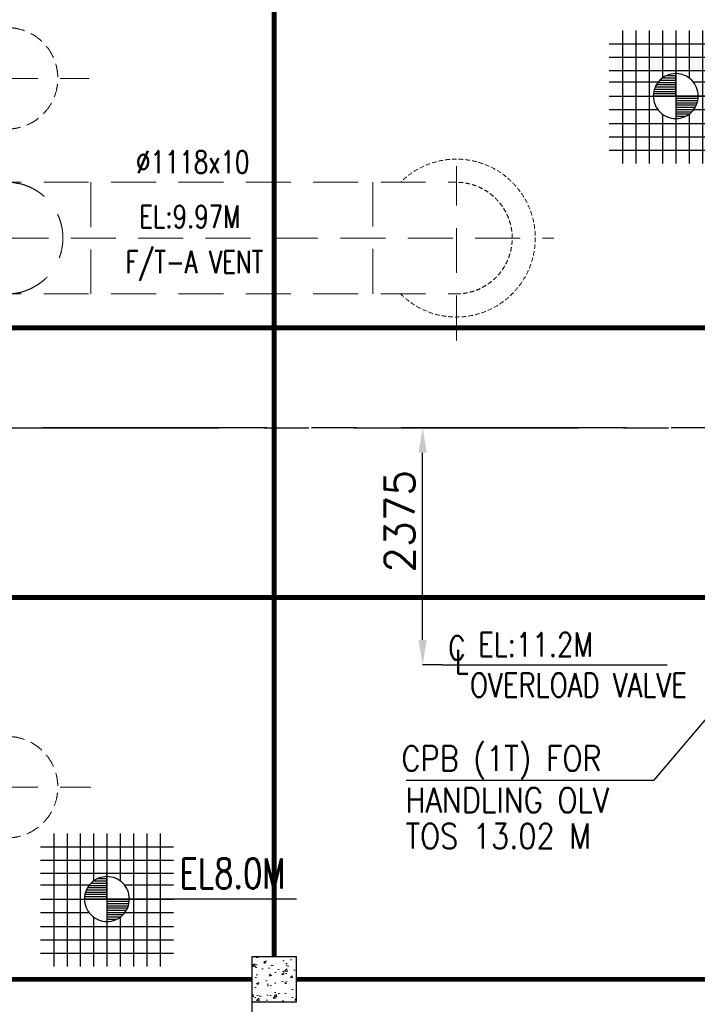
# Model space of a CAD drawing. Header units: inches. Extents: x 0 to 1544102, y 0 to 23144100.
# Tile 68 of 203: x 240262 to 247049, y 119310 to 129172. Entities that reach past the tile are written whole.
import ezdxf

# ---------------------------------------------------------------- set-up
doc = ezdxf.new("R2010")
doc.units = ezdxf.units.IN
doc.header["$LTSCALE"] = 1800
doc.header["$MEASUREMENT"] = 0
doc.linetypes.add('CENTER', pattern=[2, 1.25, -0.25, 0.25, -0.25])
doc.linetypes.add('HIDDEN', pattern=[0.375, 0.25, -0.125])
doc.layers.get('0').update_dxf_attribs({"color": 253})
for name, color, linetype in [('AUX COL', 1, 'Continuous'), ('CEN', 2, 'CENTER'), ('COL', 1, 'Continuous'), ('GRID', 251, 'CENTER'), ('STEEL', 231, 'Continuous')]:
    doc.layers.add(name, color=color, linetype=linetype)
for name, color, linetype, lineweight in [('DIM', 4, 'Continuous', 18), ('EQPT', 8, 'HIDDEN', 9), ('EQUIP', 8, 'Continuous', 9), ('HATCH-1', 252, 'Continuous', 9), ('TEXT', 3, 'Continuous', 18)]:
    doc.layers.add(name, color=color, linetype=linetype, lineweight=lineweight)
doc.styles.add('ROMANS', font='romans.shx')
doc.styles.get("Standard").update_dxf_attribs({"font": 'arial.ttf'})
doc.dimstyles.new('STANDARD1', dxfattribs={"dimtxt": 300, "dimasz": 250, "dimexe": 0, "dimexo": 0, "dimgap": 80, "dimtad": 1, "dimdec": 0, "dimzin": 0, "dimdsep": 46, "dimtxsty": 'ROMANS', "dimcen": 0, "dimclrd": 4, "dimclre": 4, "dimclrt": 4, "dimadec": 0, "dimazin": 0, "dimtfac": 0.09, "dimtdec": 0, "dimtix": 1, "dimtofl": 0, "dimtmove": 0, "dimatfit": 3, "dimfxl": 1, "dimtolj": 1, "dimtzin": 0, "dimarcsym": 0})

# ---------------------------------------------------------------- blocks, each defined once
blk = doc.blocks.new('TG DECK COLUMNS & OUTLINE')
at = {"layer": 'CEN'}
blk.add_line((259933.1, 63964.8), (259933.1, 61770.2), dxfattribs=at)
blk = doc.blocks.new('LEVEL')
at = {"flags": 128}
for points in [[(-533.3, 657.6), (-533.3, -675.7)], [(-400, 657.6), (-400, -675.7)], [(-266.7, 657.6), (-266.7, -675.7)], [(-266.7, 657.6), (-266.7, -675.7)], [(-133.3, 657.6), (-133.3, 181.2)], [(0, 657.6), (0, -675.7)], [(0, 657.6), (0, -675.7)], [(133.3, 657.6), (133.3, 181.2)], [(133.3, 657.6), (133.3, 181.2)], [(266.7, 657.6), (266.7, -675.7)], [(400, 657.6), (400, -675.7)], [(533.3, 657.6), (533.3, -675.7)], [(-666.7, 524.3), (666.7, 524.3)], [(-666.7, 390.9), (666.7, 390.9)], [(-666.7, 257.6), (666.7, 257.6)], [(-93.4, 204.8), (0, 204.8)], [(0, 0), (0, 264.2)], [(-666.7, 142.4), (-174.2, 142.4)], [(-193.6, 114.8), (0, 114.8)], [(-178.3, 137.3), (0, 137.3)], [(-158.5, 159.8), (0, 159.8)], [(-132, 182.3), (0, 182.3)], [(174.2, 142.4), (666.7, 142.4)], [(-666.7, 0), (666.7, 0)], [(-265.4, 0), (0, 0)], [(-225, 2.3), (0, 2.3)], [(-223.6, 24.8), (0, 24.8)], [(-220, 47.3), (0, 47.3)], [(-213.9, 69.8), (0, 69.8)], [(-205.2, 92.3), (0, 92.3)], [(1900, 0), (0, 0)], [(0, 0), (0, -261.3)], [(225, -2.2), (0, -2.2)], [(223.7, -24.7), (0, -24.7)], [(220.1, -47.2), (0, -47.2)], [(213.9, -69.7), (0, -69.7)], [(205.3, -92.2), (0, -92.2)], [(-666.7, -133.3), (-181.2, -133.3)], [(-133.3, -181.2), (-133.3, -675.7)], [(193.6, -114.7), (0, -114.7)], [(178.4, -137.2), (0, -137.2)], [(158.5, -159.7), (0, -159.7)], [(132, -182.2), (0, -182.2)], [(133.3, -181.2), (133.3, -675.7)], [(133.3, -181.2), (133.3, -675.7)], [(181.2, -133.3), (666.7, -133.3)], [(-666.7, -275.7), (666.7, -275.7)], [(93.4, -204.7), (0, -204.7)], [(-666.7, -409.1), (666.7, -409.1)], [(-666.7, -542.4), (666.7, -542.4)]]:
    blk.add_lwpolyline(points, dxfattribs=at)
for points in [[(0, 225, 0.414246), (-225, 0)], [(225, 0, 0.414258), (0, 225)], [(-225, 0, 0.414221), (0, -225)], [(0, -225, 0.414246), (225, 0)]]:
    blk.add_lwpolyline(points, format="xyb", dxfattribs=at)
at = {"flags": 4}
blk.add_attdef('LEVEL', (839.5, 107.1), '', height=300, dxfattribs=at)
blk = doc.blocks.new('PLATFORM BELOW TG DECK AT EL. 5.8M & 8.0M & 8.5M')
at = {"layer": 'HATCH-1'}
h = blk.add_hatch(dxfattribs=at)
h.set_pattern_fill('AR-CONC', color=256, scale=30, style=0)
h.set_pattern_definition([(50, (-126155.24, -26628.59), (215.17805, -18.82564), [22.5, -247.5]), (355, (-126155.24, -26628.6), (-41.6254, 225.65764), [18, -198]), (100.4514, (-126137.3, -26630.16), (173.5528, 206.83186), [19.12206, -210.34263]), (46.1842, (-126155.24, -26568.6), (320.1723, -49.6557), [33.75, -371.25]), (96.6356, (-126128.55, -26572.73), (280.3988, 292.23536), [28.6831, -315.5139]), (351.1842, (-126155.24, -26568.6), (280.3986, 292.2356), [27, -297]), (21, (-126125.24, -26583.59), (179.07212, -120.78567), [22.5, -247.5]), (326, (-126125.24, -26583.6), (72.9946, 217.545), [18, -198]), (71.4514, (-126110.31, -26593.66), (252.0668, 96.75915), [19.12206, -210.34263]), (37.5, (-126155.235, -26628.59), (3.647957, 99.868156), [0, -195.6, 0, -201, 0, -198.75]), (7.5, (-126155.24, -26628.59), (78.92086, 118.32351), [0, -114.6, 0, -191.1, 0, -75.75]), (327.5, (-126222.135, -26628.59), (160.14673, -6.76646), [0, -75, 0, -234, 0, -310.5]), (317.5, (-126252.14, -26628.59), (174.95585, 30.0315), [0, -97.5, 0, -155.4, 0, -220.5])])
h.paths.add_polyline_path([(9000, -5750), (9450, -5750), (9450, -5300), (9000, -5300)])
at = {"layer": 'COL'}
blk.add_lwpolyline([(9450, -5300), (9000, -5300), (9000, -5750), (9450, -5750)], close=True, dxfattribs=at)
at = {"layer": 'STEEL', "const_width": 50}
for points in [[(9225, 5300), (9225, -5300)], [(4975, 1000), (9525, 1000)], [(15780, 1000), (9525, 1000)], [(4975, -1700), (9525, -1700)], [(15780, -1700), (9525, -1700)], [(9000, -5525), (5200, -5525)], [(15555, -5525), (9450, -5525)]]:
    blk.add_lwpolyline(points, dxfattribs=at)
blk = doc.blocks.new('*D53')
at = {"layer": 'DIM', "color": 4, "lineweight": -2, "transparency": 16777216}
for p, q in [((244496.2, 125084.9), (244298.2, 125084.9)), ((244298.2, 122959.9), (244298.2, 124834.9)), ((244496.2, 122709.9), (244298.2, 122709.9))]:
    blk.add_line(p, q, dxfattribs=at)
at = {"layer": 'DIM', "color": 4, "transparency": 16777216}
for points in [[(244256.6, 124834.9), (244339.9, 124834.9), (244298.2, 125084.9)], [(244256.6, 122959.9), (244339.9, 122959.9), (244298.2, 122709.9)]]:
    blk.add_solid(points, dxfattribs=at)
at = {"layer": 'DIM', "color": 4, "transparency": 16777216, "insert": (244068.2, 124148), "char_height": 300, "attachment_point": 5, "rotation": 90, "style": 'ROMANS'}
blk.add_mtext('\\A1;2375', dxfattribs=at)
blk = doc.blocks.new('FLASH TANK VENT PIPING ARCH-R0')
at = {"layer": 'EQPT'}
for p, q in [((3033.1, 3500), (7370.9, 3500)), ((11050, 875.5), (11050, 2621.1)), ((4892, 2459), (11050, 2459)), ((7388, 2459), (7388, 1341)), ((10212, 1341), (10212, 2459)), ((3138.9, 1900), (12027.1, 1900)), ((4892, 1341), (11050, 1341)), ((3033.1, -3600), (7388.1, -3600))]:
    blk.add_line(p, q, dxfattribs=at)
at = {"layer": 'EQPT', "ltscale": 0.3}
for centre in [(6550, 3500), (6550, -3600)]:
    blk.add_arc(centre, 508, 270, 90, dxfattribs=at)
at = {"layer": 'EQPT', "ltscale": 0.1}
for radius, start, end in [(790.7, 224.98783, 135.01217), (559, 270, 90)]:
    blk.add_arc((11050, 1900), radius, start, end, dxfattribs=at)
at = {"layer": 'EQPT'}
blk.add_arc((6550, 1900), 559, 270, 90, dxfattribs=at)
at = {"layer": 'TEXT', "style": 'ROMANS', "width": 0.75}
for s, p in [('%%C1118x10', (7841.6, 2549.7)), ('EL:9.97M', (7875.1, 2002.7)), ('F/T-A VENT', (7735.5, 1547.3))]:
    blk.add_text(s, height=225, dxfattribs=at).set_placement(p)
blk = doc.blocks.new('AUX COLUMNS')
at = {"layer": 'GRID'}
blk.add_line((-136837.8, 59915), (-243037.8, 59915), dxfattribs=at)
blk = doc.blocks.new('cond')
at = {"layer": 'CEN'}
blk.add_line((-7839.9, 0), (7839.9, 0), dxfattribs=at)
blk = doc.blocks.new('A$C67821B7B ARCH-R0')
at = {"layer": 'CEN'}
blk.add_line((-7976.9, 0), (13334.3, 0), dxfattribs=at)

msp = doc.modelspace()

# ---------------------------------------------------------------- linework, layer by layer
at = {"layer": 'CEN'}
msp.add_line((244496.2, 122709.89), (252196.2, 122709.89), dxfattribs=at)

# ---------------------------------------------------------------- block references
for name, p in [('TG DECK COLUMNS & OUTLINE', (-17346.88, 55420.08)), ('PLATFORM BELOW TG DECK AT EL. 5.8M & 8.0M & 8.5M', (233586.2, 125084.89)), ('FLASH TANK VENT PIPING ARCH-R0', (233586.2, 125084.89))]:
    msp.add_blockref(name, p)
at = {"layer": 'AUX COL'}
msp.add_blockref('AUX COLUMNS', (390374.01, 65169.86), dxfattribs=at)
at = {"layer": 'EQUIP'}
for name in ['A$C67821B7B ARCH-R0', 'cond']:
    msp.add_blockref(name, (233586.2, 125084.89), dxfattribs=at)
at = {"layer": 'STEEL'}
ref = msp.add_blockref('LEVEL', (246833.84, 128406.92), dxfattribs=at)
ref.add_attrib('LEVEL', 'EL8.0M', (247561.35, 128513.99), dxfattribs={"layer": '0', "color": 3, "height": 300, "style": 'ROMANS', "width": 0.75, "flags": 4})
ref = msp.add_blockref('LEVEL', (241136.48, 120364.18), dxfattribs=at)
ref.add_attrib('LEVEL', 'EL8.0M', (241863.98, 120471.25), dxfattribs={"layer": '0', "color": 3, "height": 300, "style": 'ROMANS', "width": 0.75, "flags": 4})

# ---------------------------------------------------------------- texts
at = {"layer": 'TEXT', "color": 3, "style": 'ROMANS'}
for s, height, width, p in [('C', 240, 0.8, (244554.77, 122759.89)), ('EL:11.2M', 240, 0.8, (244853.93, 122792.64)), ('L', 240, 0.8, (244619.89, 122618.95)), ('OVERLOAD VALVE', 240, 0.8, (244772, 122387.14)), ('CPB (1T) FOR ', 250, 0.85, (244086.7, 121647.18)), ('HANDLING OLV', 250, 0.85, (244127.24, 121229.59)), ('TOS 13.02 M', 250, 0.85, (244127.24, 120869.67))]:
    msp.add_text(s, height=height, dxfattribs=dict(at, width=width)).set_placement(p)

# ---------------------------------------------------------------- dimensions: what is measured, and where the dimension line sits
at = {"layer": 'DIM'}
dim = msp.add_linear_dim(base=(244298.24, 125084.89), p1=(244496.2, 122709.89), p2=(244496.2, 125084.89), angle=90, dimstyle='STANDARD1', dxfattribs=at)
dim.commit()
dim.dimension.update_dxf_attribs({"geometry": '*D53', "text_midpoint": (244298.24, 124148.01), "dimtype": 160})

# ---------------------------------------------------------------- leaders
at = {"layer": 'DIM', "ltscale": 0.2}
msp.add_leader([(247591.81, 122709.89), (246611.06, 121552.48), (244133.05, 121552.48)], dimstyle='STANDARD1', override={"dimtxt": 400, "dimasz": 300, "dimgap": 80, "dimtad": 0}, dxfattribs=at)

doc.saveas('drawing.dxf')
